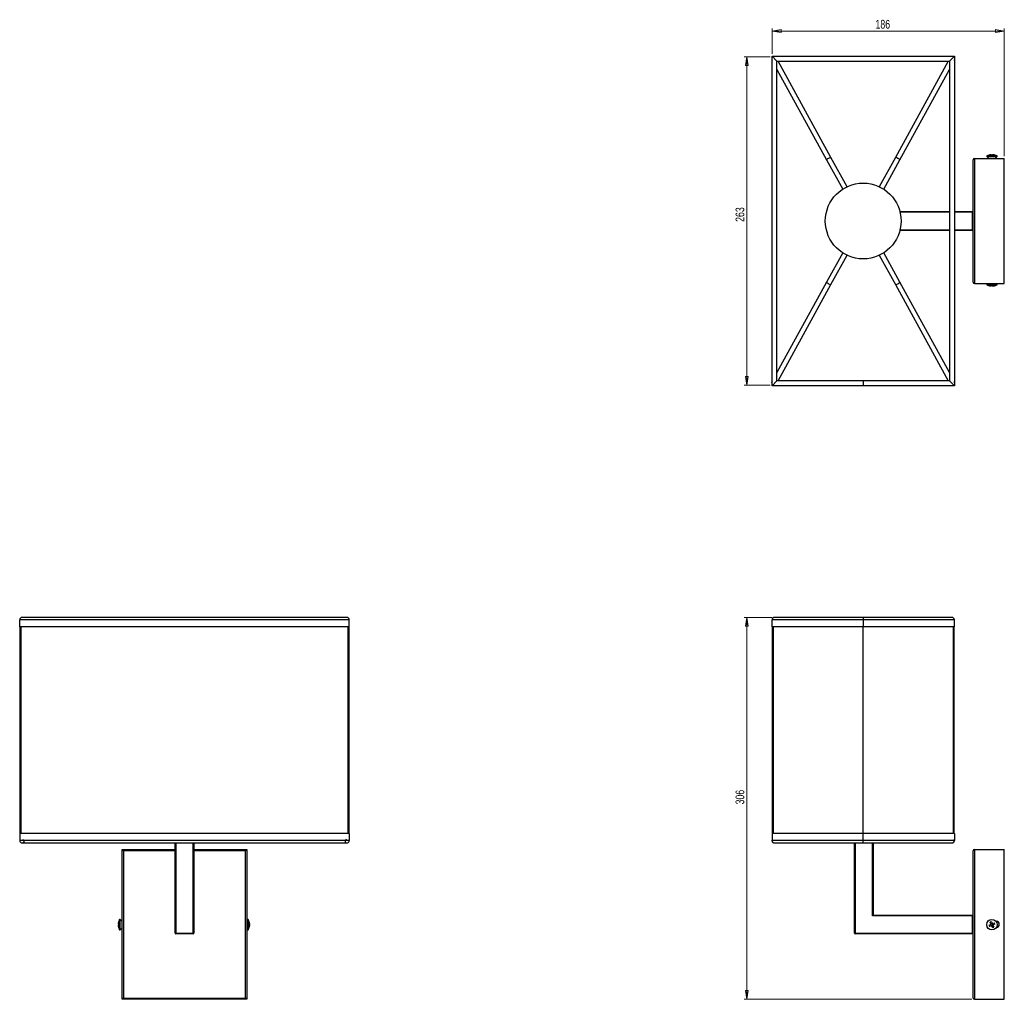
# Model space of a CAD drawing. Header units: millimetres. Extents: x 320 to 715, y 360 to 753.
import ezdxf

# ---------------------------------------------------------------- set-up
doc = ezdxf.new("R2010")
doc.units = ezdxf.units.MM
doc.styles.add('SLDTEXTSTYLE0', font='TXT', dxfattribs={"width": 0.75})
doc.dimstyles.new('SLDDIMSTYLE0', dxfattribs={"dimtxt": 3.5, "dimasz": 3.556, "dimexe": 0, "dimexo": 0.0625, "dimgap": 0.875, "dimtad": 1, "dimdec": 0, "dimlfac": 2, "dimrnd": 1e-09, "dimzin": 12, "dimdsep": 46, "dimtxsty": 'SLDTEXTSTYLE0', "dimblk1": 'CLOSED', "dimblk2": 'CLOSED', "dimsah": 1, "dimcen": 0.09, "dimadec": 0, "dimazin": 3, "dimtfac": 1, "dimtdec": 0, "dimtofl": 0, "dimtmove": 0, "dimatfit": 3, "dimldrblk": 'CLOSED', "dimfxl": 0, "dimfrac": 2, "dimtolj": 1, "dimtzin": 12, "dimarcsym": 0})

# ---------------------------------------------------------------- blocks, each defined once
blk = doc.blocks.new('_Closed')
at = {"color": 0, "linetype": 'ByBlock', "lineweight": -2}
for p, q in [((-1, 0.166667), (0, 0)), ((-1, 0.166667), (-1, -0.166667)), ((0, 0), (-1, -0.166667)), ((0, 0), (-1, 0))]:
    blk.add_line(p, q, dxfattribs=at)
blk = doc.blocks.new('_D')
at = {"color": 7, "linetype": 'Continuous', "lineweight": 0}
for p, q in [((621.89, 513.13), (610.79, 513.13)), ((611.79, 513.13), (611.79, 360.14)), ((701.99, 360.14), (610.79, 360.14))]:
    blk.add_line(p, q, dxfattribs=at)
at = {"color": 7, "linetype": 'Continuous', "lineweight": 18, "xscale": 3.556, "yscale": 3.556}
for p, rotation in [((611.79, 513.13, -0.11), 90.0000000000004), ((611.79, 360.14, -0.11), 270.0000000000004)]:
    blk.add_blockref('_Closed', p, dxfattribs=dict(at, rotation=rotation))
at = {"color": 7, "linetype": 'Continuous', "lineweight": 18, "insert": (607.28, 438.2), "char_height": 3.5, "attachment_point": 1, "rotation": 90, "style": 'SLDTEXTSTYLE0'}
blk.add_mtext('306', dxfattribs=at)
blk = doc.blocks.new('_D_1')
at = {"color": 7, "linetype": 'Continuous', "lineweight": 0}
for p, q in [((621.95, 738.91), (621.95, 748.96)), ((621.95, 747.96), (714.99, 747.96)), ((714.99, 697.9), (714.99, 748.96))]:
    blk.add_line(p, q, dxfattribs=at)
at = {"color": 7, "linetype": 'Continuous', "lineweight": 18, "xscale": 3.556, "yscale": 3.556, "rotation": 180.0000000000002}
blk.add_blockref('_Closed', (621.95, 747.96, -55.71), dxfattribs=at)
at = {"color": 7, "linetype": 'Continuous', "lineweight": 18, "xscale": 3.556, "yscale": 3.556}
blk.add_blockref('_Closed', (714.99, 747.96, -55.71), dxfattribs=at)
at = {"color": 7, "linetype": 'Continuous', "lineweight": 18, "insert": (663.37, 752.47), "char_height": 3.5, "attachment_point": 1, "style": 'SLDTEXTSTYLE0'}
blk.add_mtext('186', dxfattribs=at)
blk = doc.blocks.new('_D_2')
at = {"color": 7, "linetype": 'Continuous', "lineweight": 0}
for p, q in [((621.16, 737.69), (610.79, 737.69)), ((611.79, 606.11), (611.79, 737.69)), ((621.16, 606.11), (610.79, 606.11))]:
    blk.add_line(p, q, dxfattribs=at)
at = {"color": 7, "linetype": 'Continuous', "lineweight": 18, "xscale": 3.556, "yscale": 3.556}
for p, rotation in [((611.79, 737.69, -55.71), 90.0000000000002), ((611.79, 606.11, -55.71), 270.0000000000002)]:
    blk.add_blockref('_Closed', p, dxfattribs=dict(at, rotation=rotation))
at = {"color": 7, "linetype": 'Continuous', "lineweight": 18, "insert": (607.28, 671.55), "char_height": 3.5, "attachment_point": 1, "rotation": 90, "style": 'SLDTEXTSTYLE0'}
blk.add_mtext('263', dxfattribs=at)

msp = doc.modelspace()

# ---------------------------------------------------------------- linework, layer by layer
at = {"color": 7, "linetype": 'Continuous', "lineweight": 25}
for p, q in [((621.81, 736.42), (621.9, 736.25)), ((621.9, 605.84), (621.9, 737.96)), ((621.9, 737.96), (623.88, 735.98)), ((621.9, 737.96), (694.97, 737.96)), ((623.88, 607.82), (623.88, 735.98)), ((623.88, 735.98), (692.99, 735.98)), ((645.51, 697.32), (624.33, 735.98)), ((692.54, 735.98), (671.36, 697.32)), ((694.97, 737.96), (692.99, 735.98)), ((692.99, 735.98), (692.99, 607.82)), ((694.97, 737.96), (694.97, 605.84)), ((694.97, 736.25), (695.06, 736.42)), ((623.88, 732.63), (643.76, 696.36)), ((673.11, 696.36), (692.99, 732.63)), ((643.76, 696.36), (650.22, 684.67)), ((651.97, 685.64), (645.51, 697.32)), ((671.36, 697.32), (664.9, 685.64)), ((666.65, 684.67), (673.11, 696.36)), ((702.49, 647.4), (702.49, 696.4)), ((702.99, 696.9), (702.99, 646.9)), ((702.99, 696.9), (714.99, 696.9)), ((707.94, 697.96), (707.94, 697.71)), ((707.94, 697.96), (712.14, 697.96)), ((707.94, 697.71), (708.75, 696.9)), ((707.94, 697.71), (712.14, 697.71)), ((709.77, 698.43), (709.57, 698.43)), ((709.77, 698.43), (709.8, 698.43)), ((709.77, 698.29), (709.77, 698.43)), ((709.8, 698.43), (709.8, 698.3)), ((710.5, 698.43), (710.28, 698.43)), ((710.5, 698.43), (710.51, 698.43)), ((711.33, 696.9), (712.14, 697.71)), ((712.14, 697.71), (712.14, 697.96)), ((714.99, 646.9), (714.99, 696.9)), ((673.15, 675.65), (692.99, 675.65)), ((694.97, 675.65), (702.19, 675.65)), ((702.19, 675.65), (702.19, 675.4)), ((702.19, 668.4), (702.19, 675.4)), ((702.44, 675.4), (702.19, 675.4)), ((702.44, 675.4), (702.44, 668.4)), ((692.99, 668.15), (673.15, 668.15)), ((702.19, 668.15), (694.97, 668.15)), ((702.44, 668.4), (702.19, 668.4)), ((702.19, 668.4), (702.19, 668.15)), ((650.22, 659.13), (643.76, 647.45)), ((673.11, 647.45), (666.65, 659.13)), ((645.51, 646.48), (651.97, 658.16)), ((664.9, 658.16), (671.36, 646.48)), ((643.76, 647.45), (623.88, 611.17)), ((692.99, 611.17), (673.11, 647.45)), ((624.33, 607.82), (645.51, 646.48)), ((671.36, 646.48), (692.54, 607.82)), ((702.99, 646.9), (714.99, 646.9)), ((708.23, 646.9), (707.94, 646.62)), ((707.94, 646.62), (707.94, 646.37)), ((712.14, 646.62), (707.94, 646.62)), ((712.14, 646.37), (707.94, 646.37)), ((709.51, 645.9), (709.62, 645.9)), ((709.62, 645.9), (709.62, 646.02)), ((709.72, 645.9), (709.73, 646.02)), ((709.99, 645.9), (709.72, 645.9)), ((710.09, 645.9), (710.36, 645.9)), ((710.57, 645.9), (710.46, 645.9)), ((712.14, 646.62), (711.86, 646.9)), ((712.14, 646.37), (712.14, 646.62)), ((621.9, 605.84), (623.88, 607.82)), ((658.43, 607.82), (623.88, 607.82)), ((658.43, 607.82), (658.43, 605.84)), ((692.99, 607.82), (658.43, 607.82)), ((694.97, 605.84), (692.99, 607.82)), ((621.9, 607.55), (621.81, 607.38)), ((658.43, 605.84), (621.9, 605.84)), ((694.97, 605.84), (658.43, 605.84)), ((695.06, 607.38), (694.97, 607.55)), ((451.48, 513.13), (321.35, 513.13)), ((658.43, 513.13), (622.89, 513.13)), ((693.98, 513.13), (658.43, 513.13)), ((452.47, 512.14), (320.36, 512.14)), ((320.36, 509.33), (320.36, 512.14)), ((452.47, 509.33), (320.36, 509.33)), ((320.51, 426.59), (320.51, 509.33)), ((452.32, 509.33), (452.32, 426.59)), ((452.47, 509.33), (452.47, 512.14)), ((658.43, 512.14), (621.9, 512.14)), ((621.9, 509.33), (621.9, 512.14)), ((658.43, 509.33), (621.9, 509.33)), ((622.05, 426.59), (622.05, 509.33)), ((658.43, 512.14), (658.43, 509.33)), ((694.97, 512.14), (658.43, 512.14)), ((694.97, 509.33), (658.43, 509.33)), ((694.82, 509.33), (694.82, 426.59)), ((694.97, 509.33), (694.97, 512.14)), ((320.36, 426.59), (320.36, 423.78)), ((452.47, 426.59), (320.36, 426.59)), ((452.47, 426.59), (452.47, 423.78)), ((621.9, 426.59), (621.9, 423.78)), ((658.43, 426.59), (621.9, 426.59)), ((658.43, 423.78), (658.43, 426.59)), ((694.97, 426.59), (658.43, 426.59)), ((694.97, 426.59), (694.97, 423.78)), ((321.35, 422.79), (321.71, 422.79)), ((321.77, 422.79), (451.06, 422.79)), ((321.82, 422.8), (321.83, 422.81)), ((382.66, 386.64), (382.66, 422.79)), ((390.16, 422.79), (390.16, 386.64)), ((451, 422.81), (451.01, 422.8)), ((451.12, 422.79), (451.48, 422.79)), ((658.43, 423.78), (621.9, 423.78)), ((622.89, 422.79), (658.43, 422.79)), ((654.94, 386.64), (654.94, 422.79)), ((694.97, 423.78), (658.43, 423.78)), ((658.43, 422.79), (693.98, 422.79)), ((662.44, 422.79), (662.44, 393.89)), ((361.91, 419.64), (361.41, 420.14)), ((361.41, 420.14), (382.66, 420.14)), ((361.41, 360.14), (361.41, 420.14)), ((361.91, 419.64), (361.91, 360.64)), ((390.16, 420.14), (411.41, 420.14)), ((411.41, 420.14), (410.91, 419.64)), ((410.91, 360.64), (410.91, 419.64)), ((411.41, 420.14), (411.41, 360.14)), ((702.49, 360.64), (702.49, 419.64)), ((702.99, 420.14), (702.99, 360.14)), ((702.99, 420.14), (714.99, 420.14)), ((714.99, 360.14), (714.99, 420.14)), ((360.61, 392.15), (360.36, 392.15)), ((360.36, 389.98), (360.36, 392.15)), ((361.41, 391.34), (360.61, 392.15)), ((360.61, 389.98), (360.61, 392.15)), ((411.7, 392.15), (411.41, 391.86)), ((411.95, 392.15), (411.7, 392.15)), ((411.7, 392.15), (411.7, 387.95)), ((411.95, 392.15), (411.95, 387.95)), ((662.44, 393.89), (662.19, 393.64)), ((702.19, 393.64), (662.19, 393.64)), ((662.44, 393.89), (702.19, 393.89)), ((702.19, 393.89), (702.19, 393.64)), ((702.19, 386.64), (702.19, 393.64)), ((702.44, 393.64), (702.19, 393.64)), ((702.44, 393.64), (702.44, 386.64)), ((709.62, 390.37), (709.34, 391.02)), ((709.81, 391.23), (710.09, 390.58)), ((710.36, 390.47), (711.01, 390.75)), ((711.74, 391.39), (711.66, 391.39)), ((359.89, 390.51), (359.89, 390.52)), ((359.89, 390.51), (359.89, 390.29)), ((359.89, 389.78), (359.89, 389.81)), ((359.89, 389.81), (360.01, 389.81)), ((359.89, 389.78), (359.89, 389.58)), ((360.02, 389.78), (359.89, 389.78)), ((360.36, 387.95), (360.36, 389.98)), ((360.36, 387.95), (360.61, 387.95)), ((360.61, 387.95), (360.61, 389.98)), ((360.61, 387.95), (361.41, 388.76)), ((411.41, 388.24), (411.7, 387.95)), ((411.7, 387.95), (411.95, 387.95)), ((412.42, 389.63), (412.29, 389.63)), ((412.42, 389.73), (412.3, 389.73)), ((412.42, 390.58), (412.42, 390.47)), ((412.42, 390.1), (412.42, 390.37)), ((412.42, 390), (412.42, 389.73)), ((412.42, 389.52), (412.42, 389.63)), ((708.86, 389.82), (709.51, 390.1)), ((709.72, 389.63), (709.07, 389.35)), ((709.5, 390.09), (709.71, 389.62)), ((710.09, 390.59), (709.61, 390.38)), ((710.27, 388.87), (709.99, 389.52)), ((710, 389.51), (710.47, 389.72)), ((710.58, 390), (710.38, 390.48)), ((710.46, 389.73), (710.75, 389.08)), ((711.22, 390.28), (710.57, 390)), ((382.91, 386.64), (382.66, 386.64)), ((382.91, 386.64), (389.91, 386.64)), ((382.91, 386.64), (382.91, 386.39)), ((389.91, 386.39), (382.91, 386.39)), ((389.91, 386.64), (389.91, 386.39)), ((390.16, 386.64), (389.91, 386.64)), ((655.19, 386.64), (654.94, 386.64)), ((655.19, 386.64), (702.19, 386.64)), ((655.19, 386.64), (655.19, 386.39)), ((702.19, 386.39), (655.19, 386.39)), ((702.44, 386.64), (702.19, 386.64)), ((702.19, 386.39), (702.19, 386.64)), ((361.91, 360.64), (361.41, 360.14)), ((411.41, 360.14), (361.41, 360.14)), ((361.91, 360.64), (410.91, 360.64)), ((411.41, 360.14), (410.91, 360.64)), ((702.99, 360.14), (714.99, 360.14))]:
    msp.add_line(p, q, dxfattribs=at)
at = {"color": 8, "linetype": 'Continuous', "lineweight": 25}
for p, q in [((692.99, 675.4), (673.21, 675.4)), ((702.19, 675.4), (694.97, 675.4)), ((673.21, 668.4), (692.99, 668.4)), ((694.97, 668.4), (702.19, 668.4)), ((658.43, 513.13), (658.43, 512.14)), ((320.76, 509.33), (320.76, 426.59)), ((452.07, 426.59), (452.07, 509.33)), ((622.3, 509.33), (622.3, 426.59)), ((658.43, 426.59), (658.43, 509.33)), ((694.57, 426.59), (694.57, 509.33)), ((321.82, 423.78), (320.36, 423.78)), ((450.77, 423.78), (322.06, 423.78)), ((382.91, 422.79), (382.91, 386.64)), ((389.91, 386.64), (389.91, 422.79)), ((452.47, 423.78), (451.01, 423.78)), ((655.19, 422.79), (655.19, 386.64)), ((658.43, 422.79), (658.43, 423.78)), ((662.19, 393.64), (662.19, 422.79)), ((382.66, 419.64), (361.91, 419.64)), ((410.91, 419.64), (390.16, 419.64))]:
    msp.add_line(p, q, dxfattribs=at)
at = {"color": 7, "linetype": 'Continuous', "lineweight": 25, "flags": 128}
for points in [[(621.9, 736.73), (621.81, 736.58), (621.81, 736.42)], [(694.97, 736.73), (695.06, 736.58), (695.06, 736.42)], [(708.88, 698.3), (708.87, 698.3), (708.87, 698.31), (708.87, 698.31), (708.87, 698.31), (708.86, 698.31), (708.86, 698.31), (708.86, 698.3), (708.86, 698.3)], [(709.72, 645.9), (709.64, 645.91), (709.62, 645.91)], [(710.04, 645.91), (710.03, 645.91), (709.99, 645.9)], [(621.9, 607.07), (621.81, 607.22), (621.81, 607.38)], [(694.97, 607.07), (695.06, 607.22), (695.06, 607.38)], [(321.58, 424.31), (321.74, 424.07), (321.9, 423.72), (321.98, 423.36), (321.98, 423.06), (321.89, 422.85), (321.73, 422.78), (321.68, 422.79)], [(451.25, 424.31), (451.09, 424.07), (450.93, 423.72), (450.85, 423.36), (450.85, 423.06), (450.94, 422.85), (451.1, 422.78), (451.15, 422.79)], [(360.01, 388.89), (360.01, 388.88), (360.01, 388.88), (360.01, 388.88), (360.01, 388.88), (360.01, 388.87), (360.01, 388.87), (360.01, 388.87), (360.01, 388.87)], [(412.41, 390.05), (412.41, 390.04), (412.42, 390)], [(412.42, 389.73), (412.41, 389.64), (412.41, 389.63)]]:
    msp.add_lwpolyline(points, dxfattribs=at)
at = {"color": 7, "linetype": 'Continuous', "lineweight": 25}
for centre, radius in [((658.43, 671.9), 15.18), ((710.04, 390.05), 2.1)]:
    msp.add_circle(centre, radius, dxfattribs=at)
for centre, radius, start, end in [((702.99, 696.4), 0.5, 90, 180), ((710.04, 693.8), 4.66, 104.6105, 116.785), ((710.03, 693.8), 4.65, 95.7417, 104.5924), ((710.55, 698.22), 0.809, 165.3484, 174.4668), ((710, 693.22), 5.09, 87.1012, 92.8988), ((709.02, 698.22), 0.809, 5.5332, 14.6516), ((710.08, 693.22), 5.08, 87.0997, 90.4227), ((711.07, 698.22), 0.809, 165.3484, 174.4668), ((710.03, 693.8), 4.65, 75.4076, 84.2583), ((710.05, 693.8), 4.65, 75.4076, 84.2583), ((711.22, 698.29), 0.0162, 90.9882, 142.7224), ((710.04, 693.8), 4.66, 63.215, 75.3895), ((702.19, 675.4), 0.25, 0, 90), ((702.19, 668.4), 0.25, 270, 0), ((702.99, 647.4), 0.5, 180, 270), ((710.04, 650.53), 4.66, 243.215, 262.0551), ((709.57, 650.3), 4.28, 266.8392, 273.1608), ((709.86, 646.8), 0.939, 236.3604, 255.3406), ((710.33, 646.8), 0.939, 236.3604, 255.3406), ((709.93, 649.82), 3.95, 276.2679, 285.8612), ((710.14, 649.82), 3.95, 276.2679, 285.8612), ((710.04, 650.53), 4.66, 277.9449, 296.785), ((711.12, 646.83), 0.817, 262.7597, 277.2403), ((321.35, 512.14), 0.992, 90, 180), ((451.48, 512.14), 0.992, 0, 90), ((622.89, 512.14), 0.992, 90, 180), ((693.98, 512.14), 0.992, 0, 90), ((321.35, 423.78), 0.992, 180, 270), ((451.48, 423.78), 0.992, 270, 0), ((622.87, 423.86), 1.07, 154.9369, 273.5867), ((622.89, 423.78), 0.992, 180, 270), ((694, 423.86), 1.07, 266.4133, 25.0631), ((693.98, 423.78), 0.992, 270, 0), ((702.99, 419.64), 0.5, 90, 180), ((364.51, 390.06), 4.65, 165.4076, 174.2583), ((364.51, 390.04), 4.65, 165.4076, 174.2583), ((364.52, 390.05), 4.66, 153.215, 165.3895), ((360.02, 391.23), 0.0162, 180.9882, 232.7224), ((407.79, 390.05), 4.66, 7.9449, 26.785), ((411.48, 391.12), 0.817, 352.7597, 7.2403), ((408.5, 390.15), 3.95, 6.2679, 15.8612), ((408.5, 389.94), 3.95, 6.2679, 15.8612), ((702.19, 393.64), 0.25, 0, 90), ((713.65, 381.77), 10.21, 112.1194, 115.0092), ((701.76, 386.44), 10.21, 22.1194, 25.0092), ((711.74, 390.14), 1.25, 272.3559, 90), ((360.09, 391.07), 0.809, 255.3484, 264.4668), ((360.09, 389.02), 0.809, 95.5332, 104.6516), ((360.09, 390.56), 0.809, 255.3484, 264.4668), ((364.51, 390.04), 4.65, 185.7417, 194.5924), ((365.09, 390.09), 5.08, 177.0997, 180.4227), ((365.1, 390.01), 5.09, 177.1012, 182.8988), ((364.52, 390.05), 4.66, 194.6105, 206.785), ((407.79, 390.05), 4.66, 333.215, 352.0551), ((411.51, 390.34), 0.939, 326.3604, 345.3406), ((408.02, 389.58), 4.28, 356.8392, 3.1608), ((411.51, 389.87), 0.939, 326.3604, 345.3406), ((718.32, 393.66), 10.21, 202.1194, 205.0092), ((710.04, 390.05), 0.532, 142.5272, 174.6014), ((710.04, 390.05), 0.426, 166.3232, 240.8054), ((710.04, 390.05), 0.426, 150.8054, 166.3232), ((710.04, 390.05), 0.425, 76.3232, 150.8054), ((710.04, 390.05), 0.532, 232.5272, 264.6014), ((710.04, 390.05), 0.426, 240.8054, 256.3232), ((710.04, 390.05), 0.425, 256.3232, 330.8054), ((710.04, 390.05), 0.532, 52.5272, 84.6014), ((710.04, 390.05), 0.426, 60.8054, 76.3232), ((710.04, 390.05), 0.426, 346.3232, 60.8054), ((706.43, 398.33), 10.21, 292.1194, 295.0092), ((710.04, 390.05), 0.426, 330.8054, 346.3232), ((710.04, 390.05), 0.532, 322.5272, 354.6014), ((382.91, 386.64), 0.25, 180, 270), ((389.91, 386.64), 0.25, 270, 0), ((655.19, 386.64), 0.25, 180, 270), ((702.19, 386.64), 0.25, 270, 0), ((702.99, 360.64), 0.5, 180, 270)]:
    msp.add_arc(centre, radius, start, end, dxfattribs=at)
for centre, major_axis, start_param, end_param in [((644.64, 696.84), (0.876, 0.482), 6.282834, 9.424427), ((672.23, 696.84), (0.876, -0.482), 0.000351, 3.141944), ((644.64, 646.96), (0.876, -0.482), 3.141242, 6.282834), ((672.23, 646.96), (0.876, 0.482), 3.141944, 6.283536)]:
    msp.add_ellipse(centre, major_axis=major_axis, ratio=0.184984, start_param=start_param, end_param=end_param, dxfattribs=at)
for points, knots in [([(709.63, 390.15), (709.62, 390.15), (709.58, 390.13), (709.54, 390.11), (709.52, 390.1), (709.51, 390.1)], [0, 0, 0, 0, 0.2448032, 0.8813288, 1, 1, 1, 1]), ([(709.62, 390.37), (709.62, 390.37), (709.63, 390.34), (709.65, 390.3), (709.67, 390.27), (709.67, 390.26)], [0, 0, 0, 0, 0.118671, 0.755197, 1, 1, 1, 1]), ([(709.72, 389.63), (709.72, 389.63), (709.75, 389.64), (709.79, 389.66), (709.82, 389.67), (709.83, 389.68)], [0, 0, 0, 0, 0.118671, 0.755197, 1, 1, 1, 1]), ([(709.94, 389.64), (709.94, 389.63), (709.96, 389.59), (709.98, 389.55), (709.99, 389.52), (709.99, 389.52)], [0, 0, 0, 0, 0.244803, 0.881329, 1, 1, 1, 1]), ([(710.14, 390.46), (710.14, 390.47), (710.12, 390.51), (710.11, 390.55), (710.09, 390.57), (710.09, 390.58)], [0, 0, 0, 0, 0.244803, 0.881329, 1, 1, 1, 1]), ([(710.36, 390.47), (710.36, 390.47), (710.33, 390.46), (710.29, 390.44), (710.26, 390.43), (710.25, 390.42)], [0, 0, 0, 0, 0.118671, 0.755197, 1, 1, 1, 1]), ([(710.46, 389.73), (710.46, 389.73), (710.45, 389.76), (710.43, 389.8), (710.42, 389.83), (710.41, 389.84)], [0, 0, 0, 0, 0.118671, 0.755197, 1, 1, 1, 1]), ([(710.45, 389.95), (710.46, 389.95), (710.5, 389.97), (710.54, 389.99), (710.57, 390), (710.57, 390)], [0, 0, 0, 0, 0.244803, 0.881329, 1, 1, 1, 1])]:
    msp.add_open_spline(points, degree=3, knots=knots, dxfattribs=at)

# ---------------------------------------------------------------- dimensions: what is measured, and where the dimension line sits
at = {"color": 7, "linetype": 'Continuous', "lineweight": 18}
dim = msp.add_linear_dim(base=(714.99, 747.96), p1=(621.95, 737.91), p2=(714.99, 696.9), dimstyle='SLDDIMSTYLE0', dxfattribs=at)
dim.commit()
dim.dimension.update_dxf_attribs({"geometry": '_D_1', "text_midpoint": (667.25, 747.96), "dimtype": 160})
for base, p1, p2, picture, middle in [((611.79, 737.69), (622.16, 606.11), (622.16, 737.69), '_D_2', (611.79, 675.43)), ((611.79, 360.14), (622.89, 513.13), (702.99, 360.14), '_D', (611.79, 442.08))]:
    dim = msp.add_linear_dim(base=base, p1=p1, p2=p2, angle=90, dimstyle='SLDDIMSTYLE0', dxfattribs=at)
    dim.commit()
    dim.dimension.update_dxf_attribs({"geometry": picture, "text_midpoint": middle, "dimtype": 160})

doc.saveas('drawing.dxf')
